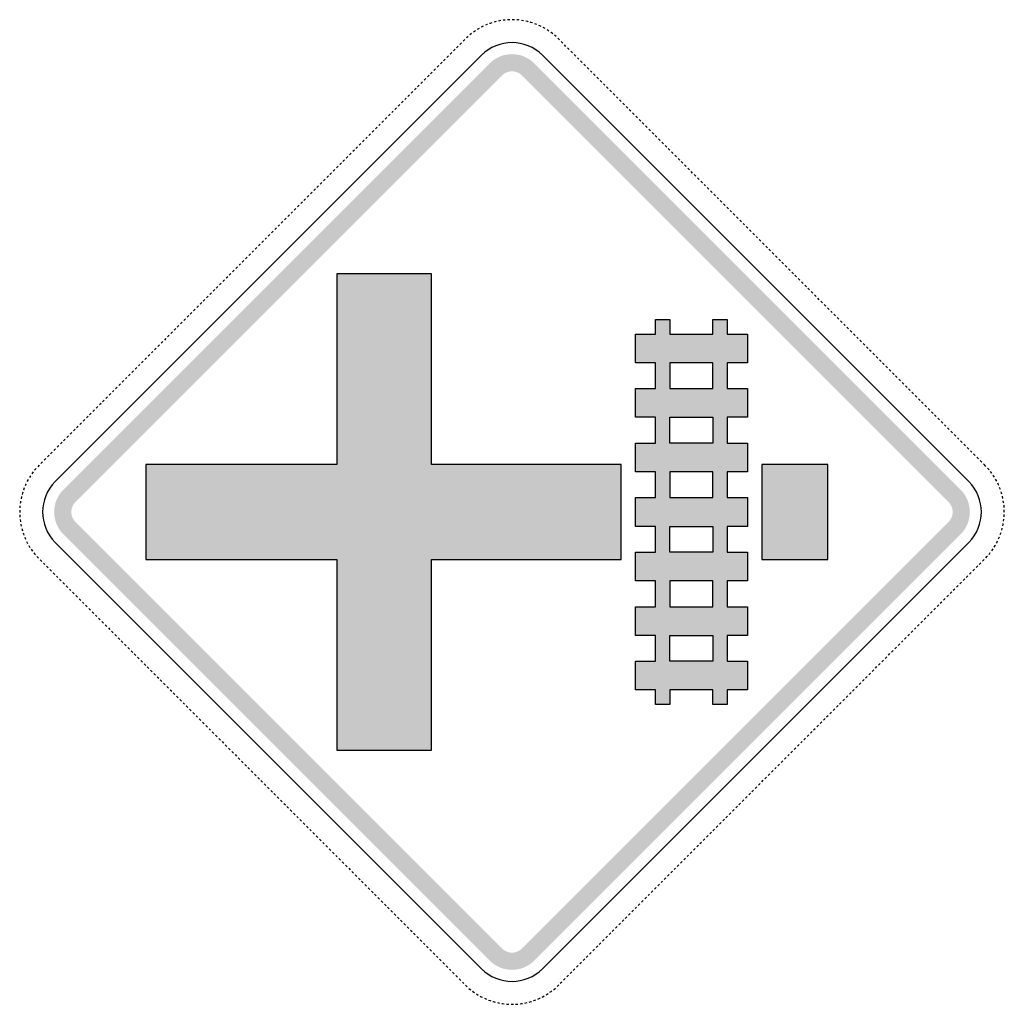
# Model space of a CAD drawing. Header units: inches. Extents: x -0.494 to 0.494, y -0.494 to 0.494.
import ezdxf

# ---------------------------------------------------------------- set-up
doc = ezdxf.new("R2010")
doc.units = ezdxf.units.IN
doc.header["$MEASUREMENT"] = 0

msp = doc.modelspace()

# ---------------------------------------------------------------- hatches: boundary and pattern name
for points in [[(0.02239, 0.44973), (0.02008, 0.45182), (0.01759, 0.45367), (0.01492, 0.45526), (0.01211, 0.45659), (0.00919, 0.45764), (0.00618, 0.45839), (0.0031, 0.45885), (0, 0.459), (-0.0031, 0.45885), (-0.00618, 0.45839), (-0.00919, 0.45764), (-0.01211, 0.45659), (-0.01492, 0.45526), (-0.01759, 0.45367), (-0.02008, 0.45182), (-0.02238, 0.44973), (-0.01017, 0.43752), (-0.00913, 0.43847), (-0.00799, 0.43931), (-0.00678, 0.44004), (-0.00551, 0.44064), (-0.00418, 0.44112), (-0.00281, 0.44146), (-0.00141, 0.44167), (0, 0.44174), (0.00141, 0.44167), (0.00281, 0.44146), (0.00418, 0.44112), (0.00551, 0.44064), (0.00678, 0.44004), (0.00799, 0.43931), (0.00913, 0.43847), (0.01018, 0.43752), (0.02239, 0.44973)], [(-0.02238, 0.44973), (-0.44973, 0.02238), (-0.43752, 0.01018), (-0.01017, 0.43752), (-0.02238, 0.44973)], [(0.44973, 0.02238), (0.02239, 0.44973), (0.01018, 0.43752), (0.43752, 0.01018), (0.44973, 0.02238)], [(-0.17555, 0.04749), (-0.36693, 0.04749), (-0.36693, -0.04749), (-0.17555, -0.04749), (-0.17555, -0.23887), (-0.08058, -0.23887), (-0.08058, -0.04749), (0.10936, -0.04749), (0.10936, 0.04749), (-0.08058, 0.04749), (-0.08058, 0.23887), (-0.17555, 0.23887), (-0.17555, 0.04749)], [(0.25038, -0.04749), (0.31657, -0.04749), (0.31657, 0.04749), (0.25038, 0.04749), (0.25038, -0.04749)], [(-0.44973, 0.02238), (-0.45182, 0.02008), (-0.45367, 0.01759), (-0.45526, 0.01492), (-0.45659, 0.01211), (-0.45764, 0.00919), (-0.45839, 0.00618), (-0.45885, 0.0031), (-0.459, 0), (-0.45885, -0.0031), (-0.45839, -0.00618), (-0.45764, -0.00919), (-0.45659, -0.01211), (-0.45526, -0.01492), (-0.45367, -0.01759), (-0.45182, -0.02008), (-0.44973, -0.02238), (-0.43752, -0.01017), (-0.43847, -0.00913), (-0.43931, -0.00799), (-0.44004, -0.00678), (-0.44064, -0.00551), (-0.44112, -0.00418), (-0.44146, -0.00281), (-0.44167, -0.00141), (-0.44173, 0), (-0.44167, 0.00141), (-0.44146, 0.00281), (-0.44112, 0.00418), (-0.44064, 0.00551), (-0.44004, 0.00678), (-0.43931, 0.00799), (-0.43847, 0.00913), (-0.43752, 0.01018), (-0.44973, 0.02238)], [(0.44973, -0.02238), (0.45182, -0.02008), (0.45367, -0.01759), (0.45527, -0.01492), (0.45659, -0.01211), (0.45764, -0.00919), (0.45839, -0.00618), (0.45885, -0.0031), (0.459, 0), (0.45885, 0.0031), (0.45839, 0.00618), (0.45764, 0.00919), (0.45659, 0.01211), (0.45527, 0.01492), (0.45367, 0.01759), (0.45182, 0.02008), (0.44973, 0.02238), (0.43752, 0.01018), (0.43847, 0.00913), (0.43931, 0.00799), (0.44004, 0.00678), (0.44064, 0.00551), (0.44112, 0.00418), (0.44146, 0.00281), (0.44167, 0.00141), (0.44174, 0), (0.44167, -0.00141), (0.44146, -0.00281), (0.44112, -0.00418), (0.44064, -0.00551), (0.44004, -0.00678), (0.43931, -0.00799), (0.43847, -0.00913), (0.43752, -0.01017), (0.44973, -0.02238)], [(-0.44973, -0.02238), (-0.02238, -0.44973), (-0.01017, -0.43752), (-0.43752, -0.01017), (-0.44973, -0.02238)], [(0.02239, -0.44973), (0.44973, -0.02238), (0.43752, -0.01017), (0.01018, -0.43752), (0.02239, -0.44973)], [(-0.02238, -0.44973), (-0.02008, -0.45182), (-0.01759, -0.45367), (-0.01492, -0.45526), (-0.01211, -0.45659), (-0.00919, -0.45764), (-0.00618, -0.45839), (-0.0031, -0.45885), (0, -0.459), (0.0031, -0.45885), (0.00618, -0.45839), (0.00919, -0.45764), (0.01211, -0.45659), (0.01492, -0.45526), (0.01759, -0.45367), (0.02008, -0.45182), (0.02239, -0.44973), (0.01018, -0.43752), (0.00913, -0.43847), (0.00799, -0.43931), (0.00678, -0.44004), (0.00551, -0.44064), (0.00418, -0.44112), (0.00281, -0.44146), (0.00141, -0.44167), (0, -0.44174), (-0.00141, -0.44167), (-0.00281, -0.44146), (-0.00418, -0.44112), (-0.00551, -0.44064), (-0.00678, -0.44004), (-0.00799, -0.43931), (-0.00913, -0.43847), (-0.01017, -0.43752), (-0.02238, -0.44973)]]:
    msp.add_hatch(color=7).paths.add_polyline_path(points)
h = msp.add_hatch(color=7)
h.paths.add_polyline_path([(0.1439, 0.12375), (0.12375, 0.12375), (0.12375, 0.09497), (0.1439, 0.09497), (0.1439, 0.06907), (0.12375, 0.06907), (0.12375, 0.04029), (0.1439, 0.04029), (0.1439, 0.01439), (0.12375, 0.01439), (0.12375, -0.01439), (0.1439, -0.01439), (0.1439, -0.04029), (0.12375, -0.04029), (0.12375, -0.06907), (0.1439, -0.06907), (0.1439, -0.09497), (0.12375, -0.09497), (0.12375, -0.12375), (0.1439, -0.12375), (0.1439, -0.14965), (0.12375, -0.14965), (0.12375, -0.17843), (0.1439, -0.17843), (0.1439, -0.19282), (0.15828, -0.19282), (0.15828, -0.17843), (0.20145, -0.17843), (0.20145, -0.19282), (0.21584, -0.19282), (0.21584, -0.17843), (0.23599, -0.17843), (0.23599, -0.14965), (0.21584, -0.14965), (0.21584, -0.12375), (0.23599, -0.12375), (0.23599, -0.09497), (0.21584, -0.09497), (0.21584, -0.06907), (0.23599, -0.06907), (0.23599, -0.04029), (0.21584, -0.04029), (0.21584, -0.01439), (0.23599, -0.01439), (0.23599, 0.01439), (0.21584, 0.01439), (0.21584, 0.04029), (0.23599, 0.04029), (0.23599, 0.06907), (0.21584, 0.06907), (0.21584, 0.09497), (0.23599, 0.09497), (0.23599, 0.12375), (0.21584, 0.12375), (0.21584, 0.14965), (0.23599, 0.14965), (0.23599, 0.17843), (0.21584, 0.17843), (0.21584, 0.19282), (0.20145, 0.19282), (0.20145, 0.17843), (0.15828, 0.17843), (0.15828, 0.19282), (0.1439, 0.19282), (0.1439, 0.17843), (0.12375, 0.17843), (0.12375, 0.14965), (0.1439, 0.14965), (0.1439, 0.12375)])
h.paths.add_polyline_path([(0.20145, 0.09497), (0.15828, 0.09497), (0.15828, 0.06907), (0.20145, 0.06907), (0.20145, 0.09497)], flags=0)
h.paths.add_polyline_path([(0.20145, 0.04029), (0.15828, 0.04029), (0.15828, 0.01439), (0.20145, 0.01439), (0.20145, 0.04029)], flags=0)
h.paths.add_polyline_path([(0.20145, -0.01439), (0.15828, -0.01439), (0.15828, -0.04029), (0.20145, -0.04029), (0.20145, -0.01439)], flags=0)
h.paths.add_polyline_path([(0.20145, -0.12375), (0.15828, -0.12375), (0.15828, -0.14965), (0.20145, -0.14965), (0.20145, -0.12375)], flags=0)
h.paths.add_polyline_path([(0.20145, -0.06907), (0.15828, -0.06907), (0.15828, -0.09497), (0.20145, -0.09497), (0.20145, -0.06907)], flags=0)
h.paths.add_polyline_path([(0.15828, 0.12375), (0.20145, 0.12375), (0.20145, 0.14965), (0.15828, 0.14965), (0.15828, 0.12375)], flags=0)

# ---------------------------------------------------------------- linework, layer by layer
at = {"color": 7}
for p, q in [((-0.03363, 0.48437), (-0.0348, 0.48364)), ((-0.03283, 0.48482), (-0.03363, 0.48437)), ((-0.03078, 0.48596), (-0.03081, 0.48595)), ((-0.02875, 0.48697), (-0.03078, 0.48596)), ((-0.02491, 0.48869), (-0.02666, 0.48793)), ((-0.02454, 0.48883), (-0.02491, 0.48869)), ((-0.0219, 0.48983), (-0.02239, 0.48964)), ((-0.0202, 0.49037), (-0.0219, 0.48983)), ((-0.01578, 0.49164), (-0.018, 0.49104)), ((-0.01264, 0.49233), (-0.01353, 0.49213)), ((-0.01127, 0.49256), (-0.01264, 0.49233)), ((-0.00671, 0.49319), (-0.00899, 0.49292)), ((-0.00317, 0.49346), (-0.00441, 0.49337)), ((-0.00211, 0.49349), (-0.00317, 0.49346)), ((0.00249, 0.49348), (0.00019, 0.49353)), ((0.00635, 0.49323), (0.00479, 0.49335)), ((0.00708, 0.49315), (0.00635, 0.49323)), ((0.0095, 0.49286), (0.00937, 0.49287)), ((0.01164, 0.4925), (0.0095, 0.49286)), ((0.01576, 0.49164), (0.0139, 0.49205)), ((0.01614, 0.49154), (0.01576, 0.49164)), ((0.01885, 0.49081), (0.01836, 0.49094)), ((0.02056, 0.49026), (0.01885, 0.49081)), ((0.02489, 0.4887), (0.02274, 0.48951)), ((0.02787, 0.4874), (0.027, 0.48778)), ((0.02909, 0.4868), (0.02787, 0.4874)), ((0.03315, 0.48464), (0.03114, 0.48576)), ((-0.04433, 0.4765), (-0.0457, 0.4752)), ((-0.04402, 0.47677), (-0.04433, 0.4765)), ((-0.04178, 0.47869), (-0.04227, 0.47827)), ((-0.04047, 0.47971), (-0.04178, 0.47869)), ((-0.03674, 0.48241), (-0.03863, 0.48109)), ((0.03642, 0.48263), (0.03512, 0.48345)), ((0.03705, 0.48219), (0.03642, 0.48263)), ((0.03914, 0.48074), (0.03894, 0.48088)), ((0.04077, 0.47948), (0.03914, 0.48074)), ((0.0443, 0.47653), (0.04255, 0.47803)), ((0.0468, 0.47415), (0.04597, 0.47494)), ((0.04762, 0.47334), (0.0468, 0.47415)), ((-0.05387, 0.46709), (-0.05549, 0.46546)), ((-0.05061, 0.47034), (-0.05224, 0.46872)), ((-0.04735, 0.4736), (-0.04898, 0.47197)), ((0.05087, 0.47008), (0.04925, 0.47171)), ((0.05413, 0.46682), (0.0525, 0.46845)), ((0.05739, 0.46357), (0.05576, 0.4652)), ((-0.06689, 0.45406), (-0.06852, 0.45244)), ((-0.06363, 0.45732), (-0.06526, 0.45569)), ((-0.06038, 0.46058), (-0.06201, 0.45895)), ((-0.05712, 0.46383), (-0.05875, 0.4622)), ((0.06064, 0.46031), (0.05901, 0.46194)), ((0.0639, 0.45706), (0.06227, 0.45868)), ((0.06715, 0.4538), (0.06553, 0.45543)), ((-0.07666, 0.4443), (-0.07829, 0.44267)), ((-0.0734, 0.44755), (-0.07503, 0.44592)), ((-0.07015, 0.45081), (-0.07177, 0.44918)), ((0.07041, 0.45054), (0.06878, 0.45217)), ((0.07367, 0.44729), (0.07204, 0.44892)), ((0.07692, 0.44403), (0.07529, 0.44566)), ((-0.08643, 0.43453), (-0.08805, 0.4329)), ((-0.08317, 0.43778), (-0.0848, 0.43616)), ((-0.07991, 0.44104), (-0.08154, 0.43941)), ((0.08018, 0.44078), (0.07855, 0.4424)), ((0.08343, 0.43752), (0.08181, 0.43915)), ((0.08669, 0.43426), (0.08506, 0.43589)), ((-0.09619, 0.42476), (-0.09782, 0.42313)), ((-0.09294, 0.42802), (-0.09457, 0.42639)), ((-0.08968, 0.43127), (-0.09131, 0.42964)), ((0.08995, 0.43101), (0.08832, 0.43264)), ((0.0932, 0.42775), (0.09157, 0.42938)), ((0.09646, 0.4245), (0.09483, 0.42612)), ((-0.10596, 0.41499), (-0.10759, 0.41337)), ((-0.10271, 0.41825), (-0.10433, 0.41662)), ((-0.09945, 0.42151), (-0.10108, 0.41988)), ((0.09971, 0.42124), (0.09809, 0.42287)), ((0.10297, 0.41799), (0.10134, 0.41961)), ((0.10623, 0.41473), (0.1046, 0.41636)), ((-0.11573, 0.40523), (-0.11736, 0.4036)), ((-0.11247, 0.40848), (-0.1141, 0.40685)), ((-0.10922, 0.41174), (-0.11085, 0.41011)), ((0.10948, 0.41147), (0.10785, 0.4131)), ((0.11274, 0.40822), (0.11111, 0.40985)), ((0.11599, 0.40496), (0.11437, 0.40659)), ((-0.1255, 0.39546), (-0.12713, 0.39383)), ((-0.12224, 0.39871), (-0.12387, 0.39709)), ((-0.11899, 0.40197), (-0.12061, 0.40034)), ((0.11925, 0.40171), (0.11762, 0.40333)), ((0.12251, 0.39845), (0.12088, 0.40008)), ((0.12576, 0.39519), (0.12413, 0.39682)), ((-0.13527, 0.38569), (-0.13689, 0.38406)), ((-0.13201, 0.38895), (-0.13364, 0.38732)), ((-0.12875, 0.3922), (-0.13038, 0.39057)), ((0.12902, 0.39194), (0.12739, 0.39357)), ((0.13227, 0.38868), (0.13065, 0.39031)), ((0.13553, 0.38543), (0.1339, 0.38705)), ((-0.14503, 0.37592), (-0.14666, 0.37429)), ((-0.14178, 0.37918), (-0.14341, 0.37755)), ((-0.13852, 0.38243), (-0.14015, 0.38081)), ((0.13879, 0.38217), (0.13716, 0.3838)), ((0.14204, 0.37891), (0.14041, 0.38054)), ((0.1453, 0.37566), (0.14367, 0.37729)), ((-0.1548, 0.36615), (-0.15643, 0.36453)), ((-0.15155, 0.36941), (-0.15317, 0.36778)), ((-0.14829, 0.37267), (-0.14992, 0.37104)), ((0.14855, 0.3724), (0.14693, 0.37403)), ((0.15181, 0.36915), (0.15018, 0.37077)), ((0.15507, 0.36589), (0.15344, 0.36752)), ((-0.16457, 0.35639), (-0.1662, 0.35476)), ((-0.16131, 0.35964), (-0.16294, 0.35801)), ((-0.15806, 0.3629), (-0.15968, 0.36127)), ((0.15832, 0.36263), (0.15669, 0.36426)), ((0.16158, 0.35938), (0.15995, 0.36101)), ((0.16483, 0.35612), (0.16321, 0.35775)), ((-0.17434, 0.34662), (-0.17596, 0.34499)), ((-0.17108, 0.34987), (-0.17271, 0.34825)), ((-0.16782, 0.35313), (-0.16945, 0.3515)), ((0.16809, 0.35287), (0.16646, 0.35449)), ((0.17135, 0.34961), (0.16972, 0.35124)), ((0.1746, 0.34635), (0.17297, 0.34798)), ((-0.1841, 0.33685), (-0.18573, 0.33522)), ((-0.18085, 0.34011), (-0.18248, 0.33848)), ((-0.17759, 0.34336), (-0.17922, 0.34173)), ((0.17786, 0.3431), (0.17623, 0.34473)), ((0.18111, 0.33984), (0.17949, 0.34147)), ((0.18437, 0.33659), (0.18274, 0.33821)), ((-0.19387, 0.32708), (-0.1955, 0.32545)), ((-0.19062, 0.33034), (-0.19224, 0.32871)), ((-0.18736, 0.33359), (-0.18899, 0.33197)), ((0.18763, 0.33333), (0.186, 0.33496)), ((0.19088, 0.33007), (0.18925, 0.3317)), ((0.19414, 0.32682), (0.19251, 0.32845)), ((-0.20364, 0.31731), (-0.20527, 0.31569)), ((-0.20038, 0.32057), (-0.20201, 0.31894)), ((-0.19713, 0.32383), (-0.19876, 0.3222)), ((0.19739, 0.32356), (0.19577, 0.32519)), ((0.20065, 0.32031), (0.19902, 0.32193)), ((0.20391, 0.31705), (0.20228, 0.31868)), ((-0.21341, 0.30755), (-0.21504, 0.30592)), ((-0.21015, 0.3108), (-0.21178, 0.30917)), ((-0.2069, 0.31406), (-0.20852, 0.31243)), ((0.20716, 0.31379), (0.20553, 0.31542)), ((0.21042, 0.31054), (0.20879, 0.31217)), ((0.21367, 0.30728), (0.21205, 0.30891)), ((-0.22318, 0.29778), (-0.2248, 0.29615)), ((-0.21992, 0.30103), (-0.22155, 0.29941)), ((-0.21666, 0.30429), (-0.21829, 0.30266)), ((0.21693, 0.30403), (0.2153, 0.30565)), ((0.22019, 0.30077), (0.21856, 0.3024)), ((0.22344, 0.29751), (0.22181, 0.29914)), ((-0.23294, 0.28801), (-0.23457, 0.28638)), ((-0.22969, 0.29127), (-0.23132, 0.28964)), ((-0.22643, 0.29452), (-0.22806, 0.29289)), ((0.2267, 0.29426), (0.22507, 0.29589)), ((0.22995, 0.291), (0.22833, 0.29263)), ((0.23321, 0.28775), (0.23158, 0.28937)), ((-0.24271, 0.27824), (-0.24434, 0.27661)), ((-0.23946, 0.2815), (-0.24108, 0.27987)), ((-0.2362, 0.28475), (-0.23783, 0.28313)), ((0.23647, 0.28449), (0.23484, 0.28612)), ((0.23972, 0.28123), (0.23809, 0.28286)), ((0.24298, 0.27798), (0.24135, 0.27961)), ((-0.25248, 0.26847), (-0.25411, 0.26685)), ((-0.24922, 0.27173), (-0.25085, 0.2701)), ((-0.24597, 0.27499), (-0.2476, 0.27336)), ((0.24623, 0.27472), (0.24461, 0.27635)), ((0.24949, 0.27147), (0.24786, 0.27309)), ((0.25274, 0.26821), (0.25112, 0.26984)), ((0.256, 0.26495), (0.25437, 0.26658)), ((-0.26225, 0.25871), (-0.26388, 0.25708)), ((-0.25899, 0.26196), (-0.26062, 0.26033)), ((-0.25574, 0.26522), (-0.25736, 0.26359)), ((0.25926, 0.2617), (0.25763, 0.26333)), ((0.26251, 0.25844), (0.26088, 0.26007)), ((0.26577, 0.25519), (0.26414, 0.25681)), ((-0.27202, 0.24894), (-0.27364, 0.24731)), ((-0.26876, 0.25219), (-0.27039, 0.25057)), ((-0.2655, 0.25545), (-0.26713, 0.25382)), ((0.26902, 0.25193), (0.2674, 0.25356)), ((0.27228, 0.24867), (0.27065, 0.2503)), ((0.27554, 0.24542), (0.27391, 0.24705)), ((-0.28178, 0.23917), (-0.28341, 0.23754)), ((-0.27853, 0.24243), (-0.28016, 0.2408)), ((-0.27527, 0.24568), (-0.2769, 0.24405)), ((0.27879, 0.24216), (0.27716, 0.24379)), ((0.28205, 0.23891), (0.28042, 0.24053)), ((0.2853, 0.23565), (0.28368, 0.23728)), ((-0.29155, 0.2294), (-0.29318, 0.22777)), ((-0.2883, 0.23266), (-0.28992, 0.23103)), ((-0.28504, 0.23591), (-0.28667, 0.23429)), ((0.28856, 0.23239), (0.28693, 0.23402)), ((0.29182, 0.22914), (0.29019, 0.23077)), ((0.29507, 0.22588), (0.29344, 0.22751)), ((-0.30132, 0.21964), (-0.30295, 0.21801)), ((-0.29806, 0.22289), (-0.29969, 0.22126)), ((-0.29481, 0.22615), (-0.29644, 0.22452)), ((0.29833, 0.22263), (0.2967, 0.22425)), ((0.30158, 0.21937), (0.29996, 0.221)), ((0.30484, 0.21612), (0.30321, 0.21774)), ((-0.31109, 0.20987), (-0.31272, 0.20824)), ((-0.30783, 0.21312), (-0.30946, 0.2115)), ((-0.30458, 0.21638), (-0.3062, 0.21475)), ((0.3081, 0.21286), (0.30647, 0.21449)), ((0.31135, 0.2096), (0.30972, 0.21123)), ((0.31461, 0.20635), (0.31298, 0.20798)), ((-0.32086, 0.2001), (-0.32248, 0.19847)), ((-0.3176, 0.20336), (-0.31923, 0.20173)), ((-0.31434, 0.20661), (-0.31597, 0.20498)), ((0.31786, 0.20309), (0.31624, 0.20472)), ((0.32112, 0.19984), (0.31949, 0.20146)), ((0.32438, 0.19658), (0.32275, 0.19821)), ((-0.33062, 0.19033), (-0.33225, 0.1887)), ((-0.32737, 0.19359), (-0.329, 0.19196)), ((-0.32411, 0.19684), (-0.32574, 0.19522)), ((0.32763, 0.19332), (0.326, 0.19495)), ((0.33089, 0.19007), (0.32926, 0.1917)), ((0.33414, 0.18681), (0.33252, 0.18844)), ((-0.34039, 0.18056), (-0.34202, 0.17894)), ((-0.33714, 0.18382), (-0.33876, 0.18219)), ((-0.33388, 0.18708), (-0.33551, 0.18545)), ((0.3374, 0.18356), (0.33577, 0.18518)), ((0.34066, 0.1803), (0.33903, 0.18193)), ((0.34391, 0.17704), (0.34228, 0.17867)), ((-0.35016, 0.1708), (-0.35179, 0.16917)), ((-0.3469, 0.17405), (-0.34853, 0.17242)), ((-0.34365, 0.17731), (-0.34528, 0.17568)), ((0.34717, 0.17379), (0.34554, 0.17542)), ((0.35042, 0.17053), (0.3488, 0.17216)), ((0.35368, 0.16728), (0.35205, 0.1689)), ((-0.35993, 0.16103), (-0.36156, 0.1594)), ((-0.35667, 0.16428), (-0.3583, 0.16266)), ((-0.35342, 0.16754), (-0.35504, 0.16591)), ((0.35694, 0.16402), (0.35531, 0.16565)), ((0.36019, 0.16076), (0.35856, 0.16239)), ((0.36345, 0.15751), (0.36182, 0.15914)), ((-0.36969, 0.15126), (-0.37132, 0.14963)), ((-0.36644, 0.15452), (-0.36807, 0.15289)), ((-0.36318, 0.15777), (-0.36481, 0.15614)), ((0.3667, 0.15425), (0.36508, 0.15588)), ((0.36996, 0.151), (0.36833, 0.15262)), ((0.37322, 0.14774), (0.37159, 0.14937)), ((-0.38272, 0.13824), (-0.38435, 0.13661)), ((-0.37946, 0.14149), (-0.38109, 0.13986)), ((-0.37621, 0.14475), (-0.37783, 0.14312)), ((-0.37295, 0.148), (-0.37458, 0.14638)), ((0.37647, 0.14448), (0.37484, 0.14611)), ((0.37973, 0.14123), (0.3781, 0.14286)), ((0.38298, 0.13797), (0.38136, 0.1396)), ((-0.39249, 0.12847), (-0.39411, 0.12684)), ((-0.38923, 0.13172), (-0.39086, 0.1301)), ((-0.38597, 0.13498), (-0.3876, 0.13335)), ((0.38624, 0.13472), (0.38461, 0.13634)), ((0.3895, 0.13146), (0.38787, 0.13309)), ((0.39275, 0.1282), (0.39112, 0.12983)), ((-0.40225, 0.1187), (-0.40388, 0.11707)), ((-0.399, 0.12196), (-0.40063, 0.12033)), ((-0.39574, 0.12521), (-0.39737, 0.12358)), ((0.39601, 0.12495), (0.39438, 0.12658)), ((0.39926, 0.12169), (0.39764, 0.12332)), ((0.40252, 0.11844), (0.40089, 0.12006)), ((-0.41202, 0.10893), (-0.41365, 0.1073)), ((-0.40877, 0.11219), (-0.41039, 0.11056)), ((-0.40551, 0.11544), (-0.40714, 0.11382)), ((0.40578, 0.11518), (0.40415, 0.11681)), ((0.40903, 0.11192), (0.4074, 0.11355)), ((0.41229, 0.10867), (0.41066, 0.1103)), ((-0.42179, 0.09916), (-0.42342, 0.09754)), ((-0.41853, 0.10242), (-0.42016, 0.10079)), ((-0.41528, 0.10568), (-0.41691, 0.10405)), ((0.41554, 0.10541), (0.41392, 0.10704)), ((0.4188, 0.10216), (0.41717, 0.10378)), ((0.42206, 0.0989), (0.42043, 0.10053)), ((-0.43156, 0.0894), (-0.43319, 0.08777)), ((-0.4283, 0.09265), (-0.42993, 0.09102)), ((-0.42505, 0.09591), (-0.42667, 0.09428)), ((0.42531, 0.09564), (0.42368, 0.09727)), ((0.42857, 0.09239), (0.42694, 0.09402)), ((0.43182, 0.08913), (0.4302, 0.09076)), ((-0.44133, 0.07963), (-0.44295, 0.078)), ((-0.43807, 0.08288), (-0.4397, 0.08126)), ((-0.43481, 0.08614), (-0.43644, 0.08451)), ((0.43508, 0.08588), (0.43345, 0.0875)), ((0.43834, 0.08262), (0.43671, 0.08425)), ((0.44159, 0.07936), (0.43996, 0.08099)), ((-0.45109, 0.06986), (-0.45272, 0.06823)), ((-0.44784, 0.07312), (-0.44947, 0.07149)), ((-0.44458, 0.07637), (-0.44621, 0.07474)), ((0.44485, 0.07611), (0.44322, 0.07774)), ((0.4481, 0.07285), (0.44648, 0.07448)), ((0.45136, 0.0696), (0.44973, 0.07122)), ((-0.46086, 0.06009), (-0.46249, 0.05846)), ((-0.45761, 0.06335), (-0.45923, 0.06172)), ((-0.45435, 0.0666), (-0.45598, 0.06498)), ((0.45461, 0.06634), (0.45299, 0.06797)), ((0.45787, 0.06308), (0.45624, 0.06471)), ((0.46113, 0.05983), (0.4595, 0.06146)), ((-0.47063, 0.05032), (-0.47226, 0.0487)), ((-0.46737, 0.05358), (-0.469, 0.05195)), ((-0.46412, 0.05684), (-0.46575, 0.05521)), ((0.46438, 0.05657), (0.46275, 0.0582)), ((0.46764, 0.05332), (0.46601, 0.05494)), ((0.47089, 0.05006), (0.46927, 0.05169)), ((-0.47995, 0.04015), (-0.48074, 0.03914)), ((-0.47703, 0.04371), (-0.47853, 0.04196)), ((-0.47415, 0.0468), (-0.47548, 0.04541)), ((-0.47389, 0.04707), (-0.47415, 0.0468)), ((0.47415, 0.0468), (0.47252, 0.04843)), ((0.47518, 0.04572), (0.47415, 0.0468)), ((0.47825, 0.04229), (0.47675, 0.04404)), ((0.48074, 0.03914), (0.47969, 0.0405)), ((-0.48596, 0.03078), (-0.48613, 0.03045)), ((-0.48502, 0.03247), (-0.48596, 0.03078)), ((-0.48264, 0.03641), (-0.48386, 0.03446)), ((-0.48074, 0.03914), (-0.48132, 0.0383)), ((0.48107, 0.03866), (0.48074, 0.03914)), ((0.48263, 0.03642), (0.48239, 0.03677)), ((0.48363, 0.03483), (0.48263, 0.03642)), ((0.48593, 0.03084), (0.48481, 0.03285)), ((-0.4905, 0.01982), (-0.49081, 0.01885)), ((-0.48897, 0.02416), (-0.48978, 0.02201)), ((-0.4874, 0.02787), (-0.48809, 0.02629)), ((-0.48715, 0.02839), (-0.4874, 0.02787)), ((0.4874, 0.02787), (0.48695, 0.02878)), ((0.48792, 0.02669), (0.4874, 0.02787)), ((0.48963, 0.02242), (0.48882, 0.02457)), ((0.49081, 0.01885), (0.49036, 0.02023)), ((-0.49262, 0.01087), (-0.49286, 0.0095)), ((-0.49173, 0.01538), (-0.49222, 0.01314)), ((-0.49081, 0.01885), (-0.49114, 0.01761)), ((0.49103, 0.01803), (0.49081, 0.01885)), ((0.49164, 0.01576), (0.49163, 0.01581)), ((0.49213, 0.01356), (0.49164, 0.01576)), ((0.49286, 0.0095), (0.49255, 0.0113)), ((-0.4935, 0.00171), (-0.49354, 0)), ((-0.49354, 0), (-0.49352, -0.00059)), ((-0.49324, 0.00631), (-0.4934, 0.00401)), ((-0.49286, 0.0095), (-0.49296, 0.00859)), ((0.49291, 0.00903), (0.49286, 0.0095)), ((0.49323, 0.00634), (0.49319, 0.00674)), ((0.49337, 0.00444), (0.49323, 0.00634)), ((0.49354, 0), (0.49349, 0.00215)), ((0.49353, -0.00016), (0.49354, 0)), ((-0.49347, -0.00289), (-0.49346, -0.00318)), ((-0.49346, -0.00318), (-0.49332, -0.00519)), ((-0.4931, -0.00748), (-0.49286, -0.0095)), ((-0.49286, -0.0095), (-0.49281, -0.00976)), ((0.49288, -0.00933), (0.49315, -0.00705)), ((0.49335, -0.00476), (0.49346, -0.00318)), ((0.49346, -0.00318), (0.49348, -0.00246)), ((-0.49243, -0.01204), (-0.49233, -0.01264)), ((-0.49233, -0.01264), (-0.49196, -0.01429)), ((-0.49144, -0.01653), (-0.49084, -0.01875)), ((0.49095, -0.01833), (0.49155, -0.01611)), ((0.49206, -0.01386), (0.49233, -0.01264)), ((0.49233, -0.01264), (0.4925, -0.01161)), ((-0.49013, -0.02095), (-0.48983, -0.0219)), ((-0.48983, -0.0219), (-0.48937, -0.02312)), ((-0.48854, -0.02526), (-0.48762, -0.02737)), ((-0.48662, -0.02945), (-0.48596, -0.03078)), ((0.48596, -0.03078), (0.48682, -0.02906)), ((0.48779, -0.02697), (0.48869, -0.02491)), ((0.48869, -0.02491), (0.48871, -0.02486)), ((0.48952, -0.02271), (0.48983, -0.0219)), ((0.48983, -0.0219), (0.49027, -0.02053)), ((-0.48596, -0.03078), (-0.48557, -0.03149)), ((-0.48445, -0.0335), (-0.48437, -0.03363)), ((-0.48437, -0.03363), (-0.48323, -0.03546)), ((-0.48196, -0.03738), (-0.48074, -0.03914)), ((-0.48074, -0.03914), (-0.48064, -0.03927)), ((0.4809, -0.03891), (0.48221, -0.03702)), ((0.48346, -0.03509), (0.48437, -0.03363)), ((0.48437, -0.03363), (0.48466, -0.03312)), ((0.48578, -0.03111), (0.48596, -0.03078)), ((-0.47923, -0.04109), (-0.47869, -0.04178)), ((-0.47869, -0.04178), (-0.47776, -0.04286)), ((-0.47625, -0.04459), (-0.47466, -0.04626)), ((-0.47305, -0.0479), (-0.47142, -0.04953)), ((0.47173, -0.04922), (0.47336, -0.0476)), ((0.47497, -0.04595), (0.4765, -0.04433)), ((0.4765, -0.04433), (0.47655, -0.04428)), ((0.47805, -0.04253), (0.47869, -0.04178)), ((0.47869, -0.04178), (0.4795, -0.04074)), ((-0.46979, -0.05116), (-0.46817, -0.05279)), ((-0.46654, -0.05442), (-0.46491, -0.05604)), ((-0.46328, -0.05767), (-0.46165, -0.0593)), ((0.46196, -0.05899), (0.46359, -0.05736)), ((0.46522, -0.05574), (0.46685, -0.05411)), ((0.46847, -0.05248), (0.4701, -0.05085)), ((-0.46003, -0.06093), (-0.4584, -0.06256)), ((-0.45677, -0.06418), (-0.45514, -0.06581)), ((-0.45351, -0.06744), (-0.45189, -0.06907)), ((0.45219, -0.06876), (0.45382, -0.06713)), ((0.45545, -0.0655), (0.45708, -0.06388)), ((0.45871, -0.06225), (0.46033, -0.06062)), ((-0.45026, -0.0707), (-0.44863, -0.07232)), ((-0.447, -0.07395), (-0.44537, -0.07558)), ((-0.44375, -0.07721), (-0.44212, -0.07884)), ((0.44243, -0.07853), (0.44406, -0.0769)), ((0.44568, -0.07527), (0.44731, -0.07364)), ((0.44894, -0.07202), (0.45057, -0.07039)), ((-0.44049, -0.08046), (-0.43886, -0.08209)), ((-0.43723, -0.08372), (-0.43561, -0.08535)), ((-0.43398, -0.08698), (-0.43235, -0.0886)), ((0.43266, -0.0883), (0.43429, -0.08667)), ((0.43592, -0.08504), (0.43754, -0.08341)), ((0.43917, -0.08178), (0.4408, -0.08016)), ((-0.43072, -0.09023), (-0.42909, -0.09186)), ((-0.42747, -0.09349), (-0.42584, -0.09512)), ((-0.42421, -0.09674), (-0.42258, -0.09837)), ((0.42289, -0.09806), (0.42452, -0.09644)), ((0.42615, -0.09481), (0.42778, -0.09318)), ((0.4294, -0.09155), (0.43103, -0.08992)), ((-0.42095, -0.1), (-0.41933, -0.10163)), ((-0.4177, -0.10326), (-0.41607, -0.10488)), ((-0.41444, -0.10651), (-0.41281, -0.10814)), ((0.41312, -0.10783), (0.41475, -0.1062)), ((0.41638, -0.10458), (0.41801, -0.10295)), ((0.41964, -0.10132), (0.42126, -0.09969)), ((-0.41119, -0.10977), (-0.40956, -0.1114)), ((-0.40793, -0.11302), (-0.4063, -0.11465)), ((-0.40467, -0.11628), (-0.40305, -0.11791)), ((0.40336, -0.1176), (0.40498, -0.11597)), ((0.40661, -0.11434), (0.40824, -0.11272)), ((0.40987, -0.11109), (0.4115, -0.10946)), ((-0.40142, -0.11954), (-0.39979, -0.12116)), ((-0.39816, -0.12279), (-0.39653, -0.12442)), ((-0.39491, -0.12605), (-0.39328, -0.12768)), ((0.39359, -0.12737), (0.39522, -0.12574)), ((0.39684, -0.12411), (0.39847, -0.12248)), ((0.4001, -0.12086), (0.40173, -0.11923)), ((-0.39165, -0.1293), (-0.39002, -0.13093)), ((-0.38839, -0.13256), (-0.38677, -0.13419)), ((-0.38514, -0.13582), (-0.38351, -0.13744)), ((0.38382, -0.13714), (0.38545, -0.13551)), ((0.38708, -0.13388), (0.3887, -0.13225)), ((0.39033, -0.13062), (0.39196, -0.129)), ((-0.38188, -0.13907), (-0.38025, -0.1407)), ((-0.37863, -0.14233), (-0.377, -0.14396)), ((-0.37537, -0.14558), (-0.37374, -0.14721)), ((0.37405, -0.1469), (0.37568, -0.14528)), ((0.37731, -0.14365), (0.37894, -0.14202)), ((0.38056, -0.14039), (0.38219, -0.13876)), ((-0.37211, -0.14884), (-0.37049, -0.15047)), ((-0.36886, -0.1521), (-0.36723, -0.15372)), ((-0.3656, -0.15535), (-0.36398, -0.15698)), ((0.36428, -0.15667), (0.36591, -0.15504)), ((0.36754, -0.15342), (0.36917, -0.15179)), ((0.3708, -0.15016), (0.37242, -0.14853)), ((-0.36235, -0.15861), (-0.36072, -0.16024)), ((-0.35909, -0.16186), (-0.35746, -0.16349)), ((-0.35584, -0.16512), (-0.35421, -0.16675)), ((0.35452, -0.16644), (0.35614, -0.16481)), ((0.35777, -0.16318), (0.3594, -0.16156)), ((0.36103, -0.15993), (0.36266, -0.1583)), ((-0.35258, -0.16838), (-0.35095, -0.17)), ((-0.34932, -0.17163), (-0.3477, -0.17326)), ((-0.34607, -0.17489), (-0.34444, -0.17652)), ((0.34475, -0.17621), (0.34638, -0.17458)), ((0.348, -0.17295), (0.34963, -0.17132)), ((0.35126, -0.1697), (0.35289, -0.16807)), ((-0.34281, -0.17814), (-0.34118, -0.17977)), ((-0.33956, -0.1814), (-0.33793, -0.18303)), ((-0.3363, -0.18466), (-0.33467, -0.18628)), ((0.33498, -0.18598), (0.33661, -0.18435)), ((0.33824, -0.18272), (0.33986, -0.18109)), ((0.34149, -0.17946), (0.34312, -0.17784)), ((-0.33304, -0.18791), (-0.33142, -0.18954)), ((-0.32979, -0.19117), (-0.32816, -0.19279)), ((-0.32653, -0.19442), (-0.3249, -0.19605)), ((0.32196, -0.199), (0.32358, -0.19737)), ((0.32521, -0.19574), (0.32684, -0.19412)), ((0.32847, -0.19249), (0.3301, -0.19086)), ((0.33172, -0.18923), (0.33335, -0.1876)), ((-0.32328, -0.19768), (-0.32165, -0.19931)), ((-0.32002, -0.20093), (-0.31839, -0.20256)), ((-0.31676, -0.20419), (-0.31514, -0.20582)), ((0.31219, -0.20877), (0.31382, -0.20714)), ((0.31544, -0.20551), (0.31707, -0.20388)), ((0.3187, -0.20225), (0.32033, -0.20063)), ((-0.31351, -0.20745), (-0.31188, -0.20907)), ((-0.31025, -0.2107), (-0.30862, -0.21233)), ((-0.307, -0.21396), (-0.30537, -0.21559)), ((0.30242, -0.21853), (0.30405, -0.21691)), ((0.30568, -0.21528), (0.3073, -0.21365)), ((0.30893, -0.21202), (0.31056, -0.21039)), ((-0.30374, -0.21721), (-0.30211, -0.21884)), ((-0.30048, -0.22047), (-0.29886, -0.2221)), ((-0.29723, -0.22373), (-0.2956, -0.22535)), ((-0.29397, -0.22698), (-0.29234, -0.22861)), ((0.29265, -0.2283), (0.29428, -0.22667)), ((0.29591, -0.22505), (0.29754, -0.22342)), ((0.29916, -0.22179), (0.30079, -0.22016)), ((-0.29072, -0.23024), (-0.28909, -0.23187)), ((-0.28746, -0.23349), (-0.28583, -0.23512)), ((-0.2842, -0.23675), (-0.28258, -0.23838)), ((0.28288, -0.23807), (0.28451, -0.23644)), ((0.28614, -0.23481), (0.28777, -0.23319)), ((0.2894, -0.23156), (0.29102, -0.22993)), ((-0.28095, -0.24001), (-0.27932, -0.24163)), ((-0.27769, -0.24326), (-0.27606, -0.24489)), ((-0.27444, -0.24652), (-0.27281, -0.24815)), ((0.27312, -0.24784), (0.27474, -0.24621)), ((0.27637, -0.24458), (0.278, -0.24295)), ((0.27963, -0.24133), (0.28126, -0.2397)), ((-0.27118, -0.24977), (-0.26955, -0.2514)), ((-0.26792, -0.25303), (-0.2663, -0.25466)), ((-0.26467, -0.25629), (-0.26304, -0.25791)), ((0.26335, -0.25761), (0.26498, -0.25598)), ((0.2666, -0.25435), (0.26823, -0.25272)), ((0.26986, -0.25109), (0.27149, -0.24947)), ((-0.26141, -0.25954), (-0.25978, -0.26117)), ((-0.25816, -0.2628), (-0.25653, -0.26443)), ((-0.2549, -0.26605), (-0.25327, -0.26768)), ((0.25358, -0.26737), (0.25521, -0.26575)), ((0.25684, -0.26412), (0.25846, -0.26249)), ((0.26009, -0.26086), (0.26172, -0.25923)), ((-0.25164, -0.26931), (-0.25002, -0.27094)), ((-0.24839, -0.27257), (-0.24676, -0.27419)), ((-0.24513, -0.27582), (-0.2435, -0.27745)), ((0.24381, -0.27714), (0.24544, -0.27551)), ((0.24707, -0.27389), (0.2487, -0.27226)), ((0.25032, -0.27063), (0.25195, -0.269)), ((-0.24188, -0.27908), (-0.24025, -0.28071)), ((-0.23862, -0.28233), (-0.23699, -0.28396)), ((-0.23536, -0.28559), (-0.23374, -0.28722)), ((0.23405, -0.28691), (0.23567, -0.28528)), ((0.2373, -0.28365), (0.23893, -0.28203)), ((0.24056, -0.2804), (0.24218, -0.27877)), ((-0.23211, -0.28885), (-0.23048, -0.29047)), ((-0.22885, -0.2921), (-0.22722, -0.29373)), ((-0.2256, -0.29536), (-0.22397, -0.29699)), ((0.22428, -0.29668), (0.22591, -0.29505)), ((0.22753, -0.29342), (0.22916, -0.29179)), ((0.23079, -0.29017), (0.23242, -0.28854)), ((-0.22234, -0.29861), (-0.22071, -0.30024)), ((-0.21908, -0.30187), (-0.21746, -0.3035)), ((-0.21583, -0.30513), (-0.2142, -0.30675)), ((0.21451, -0.30645), (0.21614, -0.30482)), ((0.21777, -0.30319), (0.21939, -0.30156)), ((0.22102, -0.29993), (0.22265, -0.29831)), ((-0.21257, -0.30838), (-0.21094, -0.31001)), ((-0.20932, -0.31164), (-0.20769, -0.31327)), ((-0.20606, -0.31489), (-0.20443, -0.31652)), ((0.20474, -0.31621), (0.20637, -0.31459)), ((0.208, -0.31296), (0.20963, -0.31133)), ((0.21125, -0.3097), (0.21288, -0.30807)), ((-0.2028, -0.31815), (-0.20118, -0.31978)), ((-0.19955, -0.32141), (-0.19792, -0.32303)), ((-0.19629, -0.32466), (-0.19466, -0.32629)), ((0.19497, -0.32598), (0.1966, -0.32435)), ((0.19823, -0.32273), (0.19986, -0.3211)), ((0.20149, -0.31947), (0.20311, -0.31784)), ((-0.19304, -0.32792), (-0.19141, -0.32955)), ((-0.18978, -0.33117), (-0.18815, -0.3328)), ((-0.18652, -0.33443), (-0.1849, -0.33606)), ((0.18521, -0.33575), (0.18683, -0.33412)), ((0.18846, -0.33249), (0.19009, -0.33087)), ((0.19172, -0.32924), (0.19335, -0.32761)), ((-0.18327, -0.33769), (-0.18164, -0.33931)), ((-0.18001, -0.34094), (-0.17838, -0.34257)), ((-0.17676, -0.3442), (-0.17513, -0.34583)), ((0.17544, -0.34552), (0.17707, -0.34389)), ((0.17869, -0.34226), (0.18032, -0.34063)), ((0.18195, -0.33901), (0.18358, -0.33738)), ((-0.1735, -0.34745), (-0.17187, -0.34908)), ((-0.17024, -0.35071), (-0.16862, -0.35234)), ((-0.16699, -0.35397), (-0.16536, -0.35559)), ((0.16567, -0.35529), (0.1673, -0.35366)), ((0.16893, -0.35203), (0.17055, -0.3504)), ((0.17218, -0.34877), (0.17381, -0.34715)), ((-0.16373, -0.35722), (-0.16211, -0.35885)), ((-0.16048, -0.36048), (-0.15885, -0.36211)), ((-0.15722, -0.36373), (-0.15559, -0.36536)), ((0.1559, -0.36505), (0.15753, -0.36343)), ((0.15916, -0.3618), (0.16079, -0.36017)), ((0.16241, -0.35854), (0.16404, -0.35691)), ((-0.15397, -0.36699), (-0.15234, -0.36862)), ((-0.15071, -0.37025), (-0.14908, -0.37187)), ((-0.14745, -0.3735), (-0.14583, -0.37513)), ((0.14613, -0.37482), (0.14776, -0.37319)), ((0.14939, -0.37157), (0.15102, -0.36994)), ((0.15265, -0.36831), (0.15427, -0.36668)), ((-0.1442, -0.37676), (-0.14257, -0.37839)), ((-0.14094, -0.38001), (-0.13931, -0.38164)), ((-0.13769, -0.38327), (-0.13606, -0.3849)), ((0.13637, -0.38459), (0.13799, -0.38296)), ((0.13962, -0.38133), (0.14125, -0.37971)), ((0.14288, -0.37808), (0.14451, -0.37645)), ((-0.13443, -0.38653), (-0.1328, -0.38815)), ((-0.13117, -0.38978), (-0.12955, -0.39141)), ((-0.12792, -0.39304), (-0.12629, -0.39466)), ((0.1266, -0.39436), (0.12823, -0.39273)), ((0.12985, -0.3911), (0.13148, -0.38947)), ((0.13311, -0.38785), (0.13474, -0.38622)), ((-0.12466, -0.39629), (-0.12303, -0.39792)), ((-0.12141, -0.39955), (-0.11978, -0.40118)), ((-0.11815, -0.4028), (-0.11652, -0.40443)), ((0.11683, -0.40412), (0.11846, -0.4025)), ((0.12009, -0.40087), (0.12171, -0.39924)), ((0.12334, -0.39761), (0.12497, -0.39599)), ((-0.11489, -0.40606), (-0.11327, -0.40769)), ((-0.11164, -0.40932), (-0.11001, -0.41094)), ((-0.10838, -0.41257), (-0.10675, -0.4142)), ((0.10706, -0.41389), (0.10869, -0.41226)), ((0.11032, -0.41064), (0.11195, -0.40901)), ((0.11357, -0.40738), (0.1152, -0.40575)), ((-0.10513, -0.41583), (-0.1035, -0.41746)), ((-0.10187, -0.41908), (-0.10024, -0.42071)), ((-0.09861, -0.42234), (-0.09699, -0.42397)), ((0.09729, -0.42366), (0.09892, -0.42203)), ((0.10055, -0.4204), (0.10218, -0.41878)), ((0.10381, -0.41715), (0.10543, -0.41552)), ((-0.09536, -0.4256), (-0.09373, -0.42722)), ((-0.0921, -0.42885), (-0.09047, -0.43048)), ((-0.08885, -0.43211), (-0.08722, -0.43374)), ((0.08753, -0.43343), (0.08915, -0.4318)), ((0.09078, -0.43017), (0.09241, -0.42854)), ((0.09404, -0.42692), (0.09567, -0.42529)), ((-0.08559, -0.43536), (-0.08396, -0.43699)), ((-0.08233, -0.43862), (-0.08071, -0.44025)), ((-0.07908, -0.44188), (-0.07745, -0.4435)), ((0.07776, -0.4432), (0.07939, -0.44157)), ((0.08101, -0.43994), (0.08264, -0.43831)), ((0.08427, -0.43668), (0.0859, -0.43506)), ((-0.07582, -0.44513), (-0.07419, -0.44676)), ((-0.07257, -0.44839), (-0.07094, -0.45002)), ((-0.06931, -0.45164), (-0.06768, -0.45327)), ((0.06799, -0.45296), (0.06962, -0.45134)), ((0.07125, -0.44971), (0.07287, -0.44808)), ((0.0745, -0.44645), (0.07613, -0.44482)), ((-0.06605, -0.4549), (-0.06443, -0.45653)), ((-0.0628, -0.45816), (-0.06117, -0.45978)), ((-0.05954, -0.46141), (-0.05791, -0.46304)), ((0.05822, -0.46273), (0.05985, -0.4611)), ((0.06148, -0.45948), (0.06311, -0.45785)), ((0.06473, -0.45622), (0.06636, -0.45459)), ((-0.05629, -0.46467), (-0.05466, -0.4663)), ((-0.05303, -0.46792), (-0.0514, -0.46955)), ((-0.04977, -0.47118), (-0.04815, -0.47281)), ((0.04845, -0.4725), (0.05008, -0.47087)), ((0.05171, -0.46924), (0.05334, -0.46762)), ((0.05497, -0.46599), (0.05659, -0.46436)), ((-0.04651, -0.47443), (-0.04484, -0.47602)), ((-0.04312, -0.47754), (-0.04178, -0.47869)), ((-0.04178, -0.47869), (-0.04136, -0.47902)), ((-0.03954, -0.48043), (-0.03914, -0.48074)), ((-0.03914, -0.48074), (-0.03766, -0.48177)), ((-0.03575, -0.48305), (-0.0338, -0.48427)), ((0.03417, -0.48404), (0.03612, -0.48282)), ((0.03802, -0.48152), (0.03914, -0.48074)), ((0.03914, -0.48074), (0.03988, -0.48016)), ((0.0417, -0.47875), (0.04178, -0.47869)), ((0.04178, -0.47869), (0.04345, -0.47726)), ((0.04516, -0.47572), (0.0468, -0.47415)), ((0.0468, -0.47415), (0.04683, -0.47413)), ((-0.03179, -0.4854), (-0.03078, -0.48596)), ((-0.03078, -0.48596), (-0.02976, -0.48647)), ((-0.02769, -0.48748), (-0.02558, -0.4884)), ((-0.02344, -0.48925), (-0.0219, -0.48983)), ((-0.0219, -0.48983), (-0.02127, -0.49003)), ((-0.01908, -0.49074), (-0.01885, -0.49081)), ((-0.01885, -0.49081), (-0.01686, -0.49135)), ((-0.01462, -0.49189), (-0.01264, -0.49233)), ((-0.01264, -0.49233), (-0.01237, -0.49237)), ((-0.0101, -0.49275), (-0.0095, -0.49286)), ((-0.0095, -0.49286), (-0.00782, -0.49306)), ((-0.00553, -0.49329), (-0.00323, -0.49346)), ((-0.00093, -0.49352), (0, -0.49354)), ((0, -0.49354), (0.00137, -0.4935)), ((0.00367, -0.49343), (0.00597, -0.49326)), ((0.00825, -0.49301), (0.0095, -0.49286)), ((0.0095, -0.49286), (0.01053, -0.49268)), ((0.0128, -0.49229), (0.01505, -0.4918)), ((0.01728, -0.49123), (0.01885, -0.49081)), ((0.01885, -0.49081), (0.01949, -0.4906)), ((0.02169, -0.48989), (0.0219, -0.48983)), ((0.0219, -0.48983), (0.02384, -0.48909)), ((0.02598, -0.48823), (0.02787, -0.4874)), ((0.02787, -0.4874), (0.02808, -0.4873)), ((0.03015, -0.48628), (0.03078, -0.48596)), ((0.03078, -0.48596), (0.03217, -0.48519))]:
    msp.add_line(p, q, dxfattribs=at)
for points in [[(-0.03052, 0.45787), (-0.45787, 0.03052)], [(0.45787, 0.03052), (0.03053, 0.45787)], [(-0.45787, -0.03052), (-0.03052, -0.45787)], [(0.03053, -0.45787), (0.45787, -0.03052)]]:
    msp.add_lwpolyline(points, dxfattribs=at)
for points in [[(-0.08058, 0.04749), (-0.08058, 0.23887), (-0.17555, 0.23887), (-0.17555, 0.04749), (-0.36693, 0.04749), (-0.36693, -0.04749), (-0.17555, -0.04749), (-0.17555, -0.23887), (-0.08058, -0.23887), (-0.08058, -0.04749), (0.10936, -0.04749), (0.10936, 0.04749), (-0.08058, 0.04749)], [(0.23599, 0.09497), (0.21584, 0.09497), (0.21584, 0.06907), (0.23599, 0.06907), (0.23599, 0.04029), (0.21584, 0.04029), (0.21584, 0.01439), (0.23599, 0.01439), (0.23599, -0.01439), (0.21584, -0.01439), (0.21584, -0.04029), (0.23599, -0.04029), (0.23599, -0.06907), (0.21584, -0.06907), (0.21584, -0.09497), (0.23599, -0.09497), (0.23599, -0.12375), (0.21584, -0.12375), (0.21584, -0.14965), (0.23599, -0.14965), (0.23599, -0.17843), (0.21584, -0.17843), (0.21584, -0.19282), (0.20145, -0.19282), (0.20145, -0.17843), (0.15828, -0.17843), (0.15828, -0.19282), (0.1439, -0.19282), (0.1439, -0.17843), (0.12375, -0.17843), (0.12375, -0.14965), (0.1439, -0.14965), (0.1439, -0.12375), (0.12375, -0.12375), (0.12375, -0.09497), (0.1439, -0.09497), (0.1439, -0.06907), (0.12375, -0.06907), (0.12375, -0.04029), (0.1439, -0.04029), (0.1439, -0.01439), (0.12375, -0.01439), (0.12375, 0.01439), (0.1439, 0.01439), (0.1439, 0.04029), (0.12375, 0.04029), (0.12375, 0.06907), (0.1439, 0.06907), (0.1439, 0.09497), (0.12375, 0.09497), (0.12375, 0.12375), (0.1439, 0.12375), (0.1439, 0.14965), (0.12375, 0.14965), (0.12375, 0.17843), (0.1439, 0.17843), (0.1439, 0.19282), (0.15828, 0.19282), (0.15828, 0.17843), (0.20145, 0.17843), (0.20145, 0.19282), (0.21584, 0.19282), (0.21584, 0.17843), (0.23599, 0.17843), (0.23599, 0.14965), (0.21584, 0.14965), (0.21584, 0.12375), (0.23599, 0.12375), (0.23599, 0.09497)], [(0.15828, 0.14965), (0.15828, 0.12375), (0.20145, 0.12375), (0.20145, 0.14965), (0.15828, 0.14965)], [(0.15828, 0.06907), (0.15828, 0.09497), (0.20145, 0.09497), (0.20145, 0.06907), (0.15828, 0.06907)], [(0.15828, 0.04029), (0.15828, 0.01439), (0.20145, 0.01439), (0.20145, 0.04029), (0.15828, 0.04029)], [(0.25038, 0.04749), (0.25038, -0.04749), (0.31657, -0.04749), (0.31657, 0.04749), (0.25038, 0.04749)], [(0.15828, -0.04029), (0.15828, -0.01439), (0.20145, -0.01439), (0.20145, -0.04029), (0.15828, -0.04029)], [(0.15828, -0.06907), (0.15828, -0.09497), (0.20145, -0.09497), (0.20145, -0.06907), (0.15828, -0.06907)], [(0.15828, -0.14965), (0.15828, -0.12375), (0.20145, -0.12375), (0.20145, -0.14965), (0.15828, -0.14965)]]:
    msp.add_lwpolyline(points, close=True, dxfattribs=at)
for points in [[(0.03053, 0.45787), (0.01367, 0.47473), (-0.01367, 0.47473), (-0.03052, 0.45787)], [(-0.45787, 0.03052), (-0.47473, 0.01367), (-0.47473, -0.01367), (-0.45787, -0.03052)], [(0.45787, -0.03052), (0.47473, -0.01367), (0.47473, 0.01367), (0.45787, 0.03052)], [(-0.03052, -0.45787), (-0.01367, -0.47473), (0.01367, -0.47473), (0.03053, -0.45787)]]:
    msp.add_open_spline(points, degree=3, dxfattribs=at)

doc.saveas('drawing.dxf')
